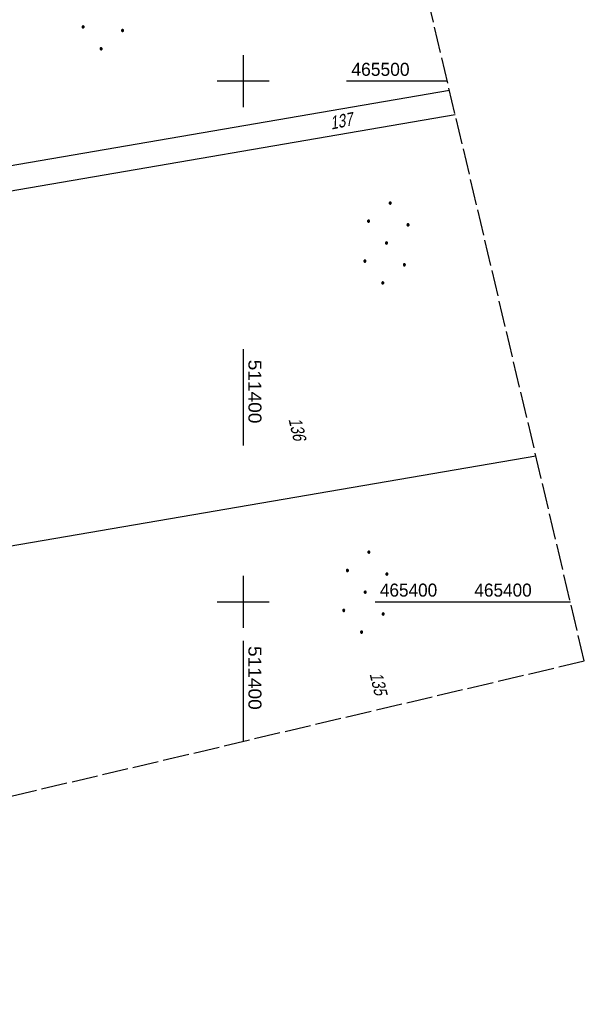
# Model space of a CAD drawing. Extents: x 510974 to 511465, y 465323 to 466289.
# Tile 6 of 43: x 511357 to 511465, y 465323 to 465512. Entities that reach past the tile are written whole.
import ezdxf

# ---------------------------------------------------------------- set-up
doc = ezdxf.new("R2010")
doc.units = 0
doc.header["$LTSCALE"] = 10
doc.header["$MEASUREMENT"] = 0
doc.linetypes.add('LT00', pattern=[0])
doc.linetypes.add('LT14', pattern=[0.6, 0.5, -0.1])
doc.layers.add('-BLATT_102-RAND', color=7, linetype='LT14', plot=False)
for name, color, linetype in [('DFK_FLUR_NR', 250, 'LT00'), ('DFK_KATASTER', 250, 'LT00'), ('DFK_NUTZUNG', 250, 'LT00'), ('V102_RASTER', 250, 'LT00'), ('V103_RASTER', 250, 'LT00')]:
    doc.layers.add(name, color=color, linetype=linetype)
doc.styles.get("Standard").update_dxf_attribs({"font": 'ARIAL.TTF'})

# ---------------------------------------------------------------- blocks, each defined once
blk = doc.blocks.new('Ackerland7')
at = {"layer": 'DFK_NUTZUNG', "color": 0, "linetype": 'ByBlock'}
for p, q in [((-4, 3.93), (-4, 3.67)), ((-3.95, 3.63), (-3.95, 3.97)), ((-3.9, 3.99), (-3.9, 3.61)), ((-3.85, 3.6), (-3.85, 4)), ((-3.8, 3.99), (-3.8, 3.61)), ((-3.75, 3.63), (-3.75, 3.97)), ((-3.7, 3.93), (-3.7, 3.67)), ((-3.65, 3.8), (-3.65, 3.8)), ((3.7, 3.93), (3.7, 3.67)), ((3.75, 3.63), (3.75, 3.97)), ((3.8, 3.99), (3.8, 3.61)), ((3.85, 3.6), (3.85, 4)), ((3.9, 3.99), (3.9, 3.61)), ((3.95, 3.63), (3.95, 3.97)), ((4, 3.93), (4, 3.67)), ((4.05, 3.8), (4.05, 3.8)), ((-7.85, 0.13), (-7.85, -0.13)), ((-7.8, -0.17), (-7.8, 0.17)), ((-7.75, 0.19), (-7.75, -0.19)), ((-7.7, -0.2), (-7.7, 0.2)), ((-7.65, 0.19), (-7.65, -0.19)), ((-7.6, -0.17), (-7.6, 0.17)), ((-7.55, 0.13), (-7.55, -0.13)), ((-7.5, 0), (-7.5, 0)), ((-0.15, 0.13), (-0.15, -0.13)), ((-0.1, -0.17), (-0.1, 0.17)), ((-0.05, 0.19), (-0.05, -0.19)), ((0, -0.2), (0, 0.2)), ((0.05, 0.19), (0.05, -0.19)), ((0.1, -0.17), (0.1, 0.17)), ((0.15, 0.13), (0.15, -0.13)), ((0.2, 0), (0.2, 0)), ((7.55, 0.13), (7.55, -0.13)), ((7.6, -0.17), (7.6, 0.17)), ((7.65, 0.19), (7.65, -0.19)), ((7.7, -0.2), (7.7, 0.2)), ((7.75, 0.19), (7.75, -0.19)), ((7.8, -0.17), (7.8, 0.17)), ((7.85, 0.13), (7.85, -0.13)), ((7.9, 0), (7.9, 0)), ((-4, -3.67), (-4, -3.93)), ((-3.95, -3.97), (-3.95, -3.63)), ((-3.9, -3.61), (-3.9, -3.99)), ((-3.85, -4), (-3.85, -3.6)), ((-3.8, -3.61), (-3.8, -3.99)), ((-3.75, -3.97), (-3.75, -3.63)), ((-3.7, -3.67), (-3.7, -3.93)), ((3.7, -3.67), (3.7, -3.93)), ((3.75, -3.97), (3.75, -3.63)), ((3.8, -3.61), (3.8, -3.99)), ((3.85, -4), (3.85, -3.6)), ((3.9, -3.61), (3.9, -3.99)), ((3.95, -3.97), (3.95, -3.63)), ((4, -3.67), (4, -3.93)), ((-3.65, -3.8), (-3.65, -3.8)), ((4.05, -3.8), (4.05, -3.8))]:
    blk.add_line(p, q, dxfattribs=at)
for points in [[(-3.65, 3.8), (-3.67, 3.89), (-3.73, 3.96), (-3.81, 3.99), (-3.89, 3.99), (-3.97, 3.96), (-4.03, 3.89), (-4.05, 3.8), (-4.03, 3.71), (-3.97, 3.64), (-3.89, 3.6), (-3.81, 3.6), (-3.73, 3.64), (-3.67, 3.71), (-3.65, 3.8)], [(4.05, 3.8), (4.03, 3.89), (3.97, 3.96), (3.89, 3.99), (3.81, 3.99), (3.73, 3.96), (3.67, 3.89), (3.65, 3.8), (3.67, 3.71), (3.73, 3.64), (3.81, 3.61), (3.89, 3.61), (3.97, 3.64), (4.03, 3.71), (4.05, 3.8)], [(-7.5, 0), (-7.52, 0.09), (-7.58, 0.16), (-7.66, 0.19), (-7.74, 0.19), (-7.82, 0.16), (-7.88, 0.09), (-7.9, 0)], [(0.2, 0), (0.18, 0.09), (0.12, 0.16), (0.04, 0.19), (-0.04, 0.19), (-0.12, 0.16), (-0.18, 0.09), (-0.2, 0)], [(-0.2, 0), (-0.18, -0.09), (-0.12, -0.16), (-0.04, -0.19), (0.04, -0.19), (0.12, -0.16), (0.18, -0.09), (0.2, 0)], [(7.9, 0), (7.88, 0.09), (7.82, 0.16), (7.74, 0.19), (7.66, 0.19), (7.58, 0.16), (7.52, 0.09), (7.5, 0)], [(7.5, 0), (7.52, -0.09), (7.58, -0.16), (7.66, -0.19), (7.74, -0.19), (7.82, -0.16), (7.88, -0.09), (7.9, 0)], [(-7.9, 0), (-7.88, -0.09), (-7.82, -0.16), (-7.74, -0.19), (-7.66, -0.19), (-7.58, -0.16), (-7.52, -0.09), (-7.5, 0)], [(-3.65, -3.8), (-3.67, -3.71), (-3.73, -3.64), (-3.81, -3.61), (-3.89, -3.61), (-3.97, -3.64), (-4.03, -3.71), (-4.05, -3.8), (-4.03, -3.89), (-3.97, -3.96), (-3.89, -3.99), (-3.81, -3.99), (-3.73, -3.96), (-3.67, -3.89), (-3.65, -3.8)], [(4.05, -3.8), (4.03, -3.71), (3.97, -3.64), (3.89, -3.61), (3.81, -3.61), (3.73, -3.64), (3.67, -3.71), (3.65, -3.8), (3.67, -3.89), (3.73, -3.96), (3.81, -3.99), (3.89, -3.99), (3.97, -3.96), (4.03, -3.89), (4.05, -3.8)]]:
    blk.add_lwpolyline(points, dxfattribs=at)

msp = doc.modelspace()

# ---------------------------------------------------------------- linework, layer by layer
at = {"layer": '-BLATT_102-RAND'}
msp.add_lwpolyline([(510973.58, 466222.96), (511186.13, 465322.71), (511465.45, 465388.66), (511252.9, 466288.91), (510973.58, 466222.96)], dxfattribs=at)
at = {"layer": 'DFK_KATASTER'}
for p, q in [((511331.79, 465479.73), (511439.57, 465498.25)), ((511440.7, 465493.48), (511336.42, 465475.56)), ((511341.9, 465408.42), (511456.14, 465428.06))]:
    msp.add_line(p, q, dxfattribs=at)
at = {"layer": 'V102_RASTER'}
for p, q in [((511400, 465505), (511400, 465495)), ((511405, 465500), (511395, 465500)), ((511439.16, 465500), (511419.83, 465500)), ((511400, 465405), (511400, 465395)), ((511395, 465400), (511405, 465400)), ((511443.44, 465400), (511462.77, 465400)), ((511400, 465392.53), (511400, 465373.21))]:
    msp.add_line(p, q, dxfattribs=at)
at = {"layer": 'V103_RASTER'}
for p, q in [((511400, 465448.51), (511400, 465430.01)), ((511400, 465405), (511400, 465395)), ((511395, 465400), (511405, 465400)), ((511425.31, 465400), (511443.95, 465400))]:
    msp.add_line(p, q, dxfattribs=at)

# ---------------------------------------------------------------- block references
at = {"layer": 'DFK_NUTZUNG', "rotation": 264.7376999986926}
for p in [(511373.43, 465513.87), (511427.49, 465468.9), (511423.42, 465401.84)]:
    msp.add_blockref('Ackerland7', p, dxfattribs=at)

# ---------------------------------------------------------------- texts
at = {"layer": 'DFK_FLUR_NR', "oblique": 13.754, "width": 0.75}
for s, rotation, p in [('137', 11.6597, (511416.88, 465490.66)), ('136', 283.284, (511408.67, 465435.07)), ('135', 283.284, (511424.23, 465386.17))]:
    msp.add_text(s, height=2.5, rotation=rotation, dxfattribs=at).set_placement(p)
at = {"layer": 'V102_RASTER'}
for s, rotation, width, p in [(' 465500', -0.0008, 0.958, (511419.83, 465501)), (' 465400', -0.0008, 0.944, (511443.44, 465401)), (' 511400', -90.0008, 1.05, (511401, 465392.53))]:
    msp.add_text(s, height=2.5, rotation=rotation, dxfattribs=dict(at, width=width)).set_placement(p)
at = {"layer": 'V103_RASTER'}
for s, rotation, width, p in [(' 511400', -90.0005, 1.05, (511401, 465447.51)), (' 465400', -0.0005, 0.944, (511425.31, 465401))]:
    msp.add_text(s, height=2.5, rotation=rotation, dxfattribs=dict(at, width=width)).set_placement(p)

doc.saveas('drawing.dxf')
